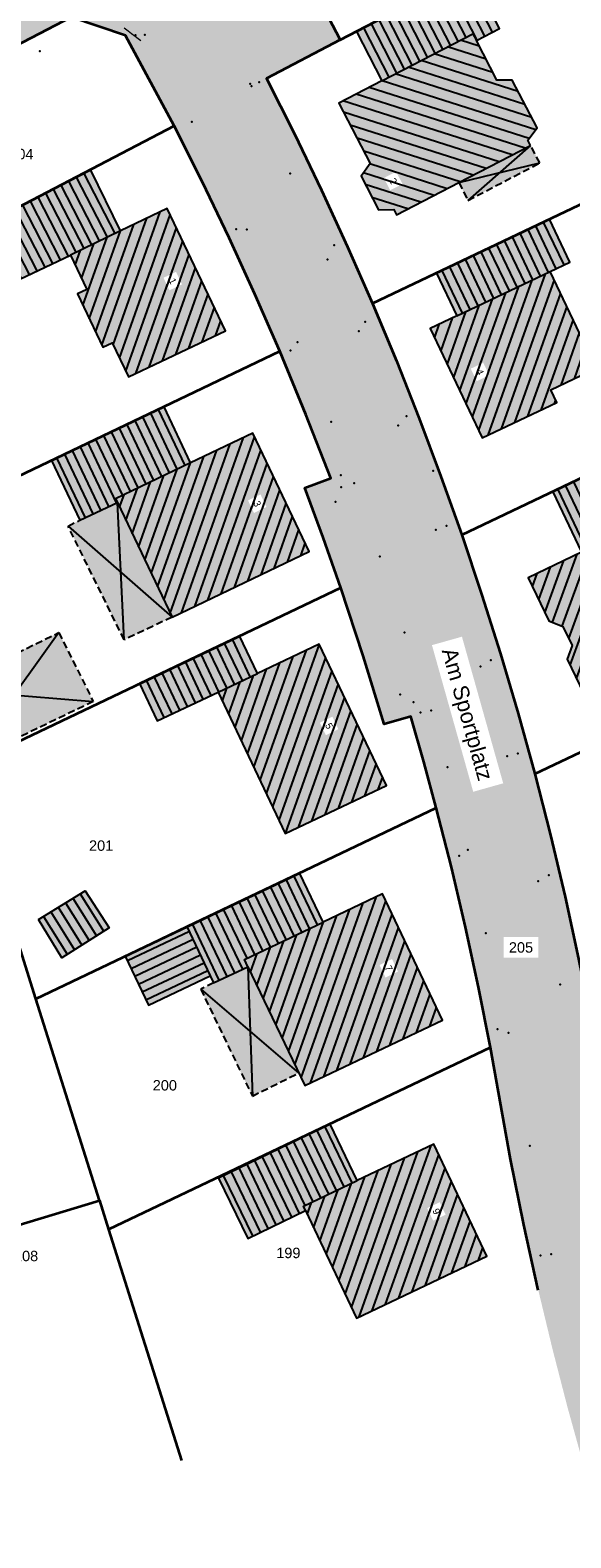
# Model space of a CAD drawing. Header units: metres. Extents: x 32322276 to 32322733, y 5638285 to 5638678.
# Tile 17 of 29: x 32322461 to 32322500, y 5638380 to 5638489. Entities that reach past the tile are written whole.
import ezdxf

# ---------------------------------------------------------------- set-up
doc = ezdxf.new("R2010")
doc.units = ezdxf.units.M
for name, pattern in [('1', [0]), ('22', [1.5, 0.5, -0.25, 0.5, -0.25]), ('3', [0])]:
    doc.linetypes.add(name, pattern=pattern)
doc.layers.get('0').update_dxf_attribs({"color": 1, "linetype": 'CONTINUOUS'})
for name, color, linetype in [('alte Gebäude', 7, 'CONTINUOUS'), ('alte Grenzen', 7, 'CONTINUOUS'), ('altes Gebäude Füllung', 7, 'CONTINUOUS'), ('altes Gebäude Linie', 7, 'CONTINUOUS'), ('Fahrbahn', 7, 'CONTINUOUS'), ('Flurgrenze', 7, 'CONTINUOUS'), ('Flurstücksnummer - Straßenname', 7, 'CONTINUOUS'), ('Gebäudeschraffur', 7, 'CONTINUOUS'), ('Hausnummer', 7, 'CONTINUOUS'), ('vorhandene Straße', 7, 'CONTINUOUS'), ('WS  GS  Hydrant  Gulli  usw', 7, 'CONTINUOUS')]:
    doc.layers.add(name, color=color, linetype=linetype)
doc.styles.add('Erwerber', font='Arial.ttf')
doc.styles.add('Flurstücksnummer', font='Arial.ttf')
doc.styles.add('Straßenname', font='Arial.ttf')

# ---------------------------------------------------------------- blocks, each defined once
blk = doc.blocks.new('*X14')
at = {"color": 7, "linetype": '3', "lineweight": 25}
for p, q in [((32322466.861179, 5638466.027219), (32322470.26757, 5638475.616482)), ((32322465.598256, 5638466.953119), (32322468.353116, 5638474.708271)), ((32322466.054101, 5638465.995795), (32322469.310343, 5638475.162376)), ((32322467.317821, 5638465.07214), (32322470.993314, 5638475.418945)), ((32322467.774464, 5638464.11706), (32322471.448995, 5638474.461158)), ((32322464.686566, 5638468.867768), (32322466.434181, 5638473.787445)), ((32322465.142411, 5638467.910443), (32322467.39589, 5638474.254166)), ((32322468.516178, 5638463.964479), (32322471.904676, 5638473.503372)), ((32322464.127729, 5638471.775727), (32322464.510662, 5638472.853714)), ((32322464.584056, 5638470.81976), (32322465.472422, 5638473.320579)), ((32322469.473291, 5638464.418266), (32322472.360357, 5638472.545585)), ((32322470.430405, 5638464.872052), (32322472.816037, 5638471.587798)), ((32322471.387518, 5638465.325838), (32322473.271718, 5638470.630012)), ((32322472.344631, 5638465.779624), (32322473.727399, 5638469.672225)), ((32322473.301745, 5638466.23341), (32322474.18308, 5638468.714438)), ((32322474.258858, 5638466.687196), (32322474.638761, 5638467.756652))]:
    blk.add_line(p, q, dxfattribs=at)
blk = doc.blocks.new('*X19')
at = {"color": 7, "linetype": '3', "lineweight": 25}
for p, q in [((32322498.869043, 5638471.523529), (32322497.392288, 5638474.622018)), ((32322499.433146, 5638471.792624), (32322497.956485, 5638474.890917)), ((32322496.611584, 5638470.44934), (32322495.1355, 5638473.546422)), ((32322497.176011, 5638470.717756), (32322495.699697, 5638473.815321)), ((32322497.740438, 5638470.986173), (32322496.263894, 5638474.08422)), ((32322498.304865, 5638471.254589), (32322496.828091, 5638474.353119)), ((32322494.353876, 5638469.375674), (32322492.878711, 5638472.470826)), ((32322494.918303, 5638469.644091), (32322493.442908, 5638472.739725)), ((32322495.48273, 5638469.912507), (32322494.007105, 5638473.008624)), ((32322496.047157, 5638470.180923), (32322494.571302, 5638473.277523)), ((32322492.096167, 5638468.302009), (32322490.621923, 5638471.395231)), ((32322492.660594, 5638468.570425), (32322491.18612, 5638471.66413)), ((32322493.225022, 5638468.838841), (32322491.750317, 5638471.933029)), ((32322493.789449, 5638469.107258), (32322492.314514, 5638472.201928))]:
    blk.add_line(p, q, dxfattribs=at)
blk = doc.blocks.new('*X21')
at = {"color": 7, "linetype": '3', "lineweight": 25}
for p, q in [((32322475.637136, 5638441.528065), (32322474.348642, 5638444.236677)), ((32322476.202157, 5638441.795234), (32322474.913037, 5638444.505161)), ((32322476.767177, 5638442.062403), (32322475.477431, 5638444.773645)), ((32322473.3771, 5638440.459296), (32322472.091063, 5638443.162741)), ((32322473.942097, 5638440.726514), (32322472.655458, 5638443.431225)), ((32322474.507096, 5638440.993726), (32322473.219853, 5638443.699709)), ((32322475.072116, 5638441.260896), (32322473.784247, 5638443.968193)), ((32322470.552115, 5638439.123207), (32322469.26909, 5638441.820321)), ((32322471.117112, 5638439.390425), (32322469.833485, 5638442.088805)), ((32322471.682109, 5638439.657643), (32322470.397879, 5638442.357289)), ((32322472.247106, 5638439.924861), (32322470.962274, 5638442.625773)), ((32322472.812103, 5638440.192079), (32322471.526669, 5638442.894257))]:
    blk.add_line(p, q, dxfattribs=at)
blk = doc.blocks.new('*X22')
at = {"color": 7, "linetype": '3', "lineweight": 25}
for p, q in [((32322506.712132, 5638453.937609), (32322504.647268, 5638458.276932)), ((32322507.276018, 5638454.207162), (32322505.211631, 5638458.545484)), ((32322508.037667, 5638454.061115), (32322505.775993, 5638458.814036)), ((32322508.601655, 5638454.330453), (32322506.340355, 5638459.082587)), ((32322504.456587, 5638452.859398), (32322502.389819, 5638457.202724)), ((32322505.020474, 5638453.128951), (32322502.954181, 5638457.471276)), ((32322505.58436, 5638453.398504), (32322503.518544, 5638457.739828)), ((32322506.148246, 5638453.668056), (32322504.082906, 5638458.00838)), ((32322502.201043, 5638451.781187), (32322500.132369, 5638456.128516)), ((32322502.764929, 5638452.05074), (32322500.696732, 5638456.397068)), ((32322503.328815, 5638452.320293), (32322501.261094, 5638456.66562)), ((32322503.892701, 5638452.589846), (32322501.825456, 5638456.934172)), ((32322501.073271, 5638451.242082), (32322499.003645, 5638455.591412)), ((32322501.637157, 5638451.511635), (32322499.568007, 5638455.859964))]:
    blk.add_line(p, q, dxfattribs=at)
blk = doc.blocks.new('*X25')
at = {"color": 7, "linetype": '3', "lineweight": 25}
for p, q in [((32322481.622838, 5638424.170774), (32322479.918526, 5638427.734936)), ((32322479.365596, 5638423.096123), (32322477.66312, 5638426.656444)), ((32322479.929906, 5638423.364786), (32322478.226971, 5638426.926067)), ((32322480.494217, 5638423.633449), (32322478.790823, 5638427.19569)), ((32322481.058528, 5638423.902111), (32322479.354674, 5638427.465313)), ((32322477.108353, 5638422.021473), (32322475.407714, 5638425.577953)), ((32322477.672664, 5638422.290135), (32322475.971565, 5638425.847576)), ((32322478.236974, 5638422.558798), (32322476.535417, 5638426.117199)), ((32322478.801285, 5638422.827461), (32322477.099268, 5638426.386822)), ((32322475.095518, 5638420.435702), (32322473.152308, 5638424.499462)), ((32322475.660433, 5638420.703101), (32322473.716159, 5638424.769085)), ((32322476.225348, 5638420.970501), (32322474.280011, 5638425.038708)), ((32322476.544042, 5638421.75281), (32322474.843862, 5638425.30833)), ((32322474.530603, 5638420.168303), (32322472.588456, 5638424.229839))]:
    blk.add_line(p, q, dxfattribs=at)
blk = doc.blocks.new('*X26')
at = {"color": 7, "linetype": '3', "lineweight": 25}
for p, q in [((32322493.157532, 5638488.01751), (32322491.069293, 5638492.063841)), ((32322493.713743, 5638488.302568), (32322491.624692, 5638492.350472)), ((32322494.269953, 5638488.587626), (32322492.18009, 5638492.637103)), ((32322490.684099, 5638487.358968), (32322488.847699, 5638490.917316)), ((32322491.239465, 5638487.645662), (32322489.403098, 5638491.203947)), ((32322491.79483, 5638487.932357), (32322489.958496, 5638491.490578)), ((32322492.350196, 5638488.219052), (32322490.513895, 5638491.77721)), ((32322488.462636, 5638486.212188), (32322486.626105, 5638489.77079)), ((32322489.018002, 5638486.498883), (32322487.181504, 5638490.057422)), ((32322489.573368, 5638486.785578), (32322487.736902, 5638490.344053)), ((32322490.128733, 5638487.072273), (32322488.292301, 5638490.630684)), ((32322486.796539, 5638485.352103), (32322484.95991, 5638488.910897)), ((32322487.351905, 5638485.638798), (32322485.515308, 5638489.197528)), ((32322487.907271, 5638485.925493), (32322486.070707, 5638489.484159))]:
    blk.add_line(p, q, dxfattribs=at)
blk = doc.blocks.new('*X30')
at = {"color": 7, "linetype": '3', "lineweight": 25}
for p, q in [((32322471.801112, 5638446.694621), (32322476.279627, 5638459.344062)), ((32322472.758496, 5638447.151521), (32322477.084374, 5638459.369843)), ((32322470.532749, 5638447.606572), (32322474.364373, 5638458.428887)), ((32322470.989705, 5638446.650027), (32322475.322, 5638458.886474)), ((32322473.715879, 5638447.608421), (32322477.54106, 5638458.412536)), ((32322469.161882, 5638450.476208), (32322471.490351, 5638457.052903)), ((32322469.618838, 5638449.519663), (32322472.44911, 5638457.513689)), ((32322470.075793, 5638448.563117), (32322473.406746, 5638457.971299)), ((32322474.673263, 5638448.065322), (32322477.997746, 5638457.455229)), ((32322468.247971, 5638452.389298), (32322469.572832, 5638456.131333)), ((32322468.704926, 5638451.432753), (32322470.531592, 5638456.592118)), ((32322475.630647, 5638448.522222), (32322478.454431, 5638456.497922)), ((32322467.334059, 5638454.302388), (32322467.655314, 5638455.209762)), ((32322467.791015, 5638453.345843), (32322468.614073, 5638455.670548)), ((32322476.588031, 5638448.979122), (32322478.911117, 5638455.540614)), ((32322477.545415, 5638449.436022), (32322479.367803, 5638454.583307)), ((32322478.502798, 5638449.892923), (32322479.824489, 5638453.626)), ((32322479.460182, 5638450.349823), (32322480.281174, 5638452.668692)), ((32322480.417566, 5638450.806723), (32322480.73786, 5638451.711385))]:
    blk.add_line(p, q, dxfattribs=at)
blk = doc.blocks.new('*X31')
at = {"color": 7, "linetype": '3', "lineweight": 25}
for p, q in [((32322470.371733, 5638456.515289), (32322468.450456, 5638460.55579)), ((32322470.935057, 5638456.786026), (32322469.014894, 5638460.824183)), ((32322471.49838, 5638457.056762), (32322469.579332, 5638461.092576)), ((32322472.061704, 5638457.327499), (32322470.14377, 5638461.360968)), ((32322468.118439, 5638455.432343), (32322466.192704, 5638459.482218)), ((32322468.681762, 5638455.703079), (32322466.757142, 5638459.750611)), ((32322469.245086, 5638455.973816), (32322467.32158, 5638460.019004)), ((32322469.808409, 5638456.244553), (32322467.886018, 5638460.287397)), ((32322465.424527, 5638453.820606), (32322463.370514, 5638458.140254)), ((32322465.988919, 5638454.089095), (32322463.934952, 5638458.408646)), ((32322466.553311, 5638454.357584), (32322464.49939, 5638458.677039)), ((32322467.117704, 5638454.626073), (32322465.063828, 5638458.945432)), ((32322467.555115, 5638455.161606), (32322465.628266, 5638459.213825)), ((32322464.860135, 5638453.552117), (32322462.806076, 5638457.871861))]:
    blk.add_line(p, q, dxfattribs=at)
blk = doc.blocks.new('*X33')
at = {"color": 7, "linetype": '3', "lineweight": 25}
for p, q in [((32322465.891159, 5638473.523847), (32322463.671352, 5638477.830225)), ((32322466.453577, 5638473.796861), (32322464.226889, 5638478.116587)), ((32322467.015995, 5638474.069874), (32322464.782427, 5638478.402949)), ((32322463.640834, 5638472.433059), (32322461.449203, 5638476.684776)), ((32322464.203905, 5638472.704805), (32322462.00474, 5638476.971138)), ((32322464.766323, 5638472.977819), (32322462.560277, 5638477.2575)), ((32322465.328741, 5638473.250833), (32322463.115815, 5638477.543863)), ((32322461.945734, 5638471.629239), (32322459.782591, 5638475.825689)), ((32322462.510767, 5638471.897179), (32322460.338128, 5638476.112051)), ((32322463.075801, 5638472.165119), (32322460.893666, 5638476.398414)), ((32322459.6856, 5638470.557479), (32322457.560442, 5638474.68024)), ((32322460.250634, 5638470.825419), (32322458.115979, 5638474.966602)), ((32322460.815667, 5638471.093359), (32322458.671517, 5638475.252964)), ((32322461.3807, 5638471.361299), (32322459.227054, 5638475.539327))]:
    blk.add_line(p, q, dxfattribs=at)
blk = doc.blocks.new('*X37')
at = {"color": 7, "linetype": '3', "lineweight": 25}
for p, q in [((32322502.259646, 5638440.696203), (32322507.148195, 5638454.146059)), ((32322500.321095, 5638441.949309), (32322504.250767, 5638452.761011)), ((32322500.774005, 5638440.999853), (32322505.216576, 5638453.222693)), ((32322501.294657, 5638440.236777), (32322506.182385, 5638453.684376)), ((32322503.18709, 5638441.052331), (32322507.713166, 5638453.504917)), ((32322499.773946, 5638444.835033), (32322502.319149, 5638451.837645)), ((32322499.868185, 5638442.898765), (32322503.284958, 5638452.299328)), ((32322503.639149, 5638440.100534), (32322508.161849, 5638452.543833)), ((32322498.601643, 5638446.000771), (32322500.387553, 5638450.914342)), ((32322499.297406, 5638445.719476), (32322501.35334, 5638451.375962)), ((32322504.091208, 5638439.148737), (32322508.610533, 5638451.582749)), ((32322504.667494, 5638438.538726), (32322509.059217, 5638450.621665)), ((32322497.148097, 5638448.588269), (32322497.490347, 5638449.529903)), ((32322497.600873, 5638447.638446), (32322498.456083, 5638449.991383)), ((32322498.05365, 5638446.688623), (32322499.421818, 5638450.452862)), ((32322507.096657, 5638443.026531), (32322509.5079, 5638449.660581)), ((32322508.061975, 5638443.486864), (32322509.956584, 5638448.699496)), ((32322509.027294, 5638443.947196), (32322510.405267, 5638447.738412)), ((32322509.992612, 5638444.407529), (32322510.853951, 5638446.777328)), ((32322510.957931, 5638444.867862), (32322511.302634, 5638445.816244)), ((32322505.633503, 5638439.000957), (32322506.96328, 5638442.659571)), ((32322506.599511, 5638439.463189), (32322507.414943, 5638441.706685)), ((32322507.56552, 5638439.92542), (32322507.866606, 5638440.753799))]:
    blk.add_line(p, q, dxfattribs=at)
blk = doc.blocks.new('*X42')
at = {"color": 7, "linetype": '3', "lineweight": 25}
for p, q in [((32322483.559937, 5638405.264897), (32322481.605836, 5638409.327905)), ((32322484.123541, 5638405.535038), (32322482.169079, 5638409.598796)), ((32322481.305522, 5638404.18433), (32322479.352864, 5638408.244338)), ((32322481.869126, 5638404.454472), (32322479.916107, 5638408.515229)), ((32322482.43273, 5638404.724613), (32322480.47935, 5638408.786121)), ((32322482.996333, 5638404.994755), (32322481.042593, 5638409.057013)), ((32322479.199631, 5638402.79495), (32322477.099893, 5638407.160771)), ((32322479.762812, 5638403.065971), (32322477.663136, 5638407.431662)), ((32322480.325993, 5638403.336992), (32322478.226378, 5638407.702554)), ((32322480.741918, 5638403.914189), (32322478.789621, 5638407.973446)), ((32322476.946907, 5638401.710868), (32322474.846921, 5638406.077204)), ((32322477.510088, 5638401.981888), (32322475.410164, 5638406.348095)), ((32322478.073269, 5638402.252909), (32322475.973407, 5638406.618987)), ((32322478.63645, 5638402.52393), (32322476.53665, 5638406.889879))]:
    blk.add_line(p, q, dxfattribs=at)
blk = doc.blocks.new('*X45')
at = {"color": 7, "linetype": '3', "lineweight": 25}
for p, q in [((32322493.798645, 5638486.632483), (32322491.00405, 5638487.524135)), ((32322493.310936, 5638487.575343), (32322491.946537, 5638488.010673)), ((32322496.115813, 5638484.318658), (32322489.119077, 5638486.55106)), ((32322494.286354, 5638485.689622), (32322490.061564, 5638487.037598)), ((32322497.097177, 5638482.43104), (32322487.234103, 5638485.577985)), ((32322496.606495, 5638483.374849), (32322488.17659, 5638486.064523)), ((32322496.916939, 5638480.914047), (32322485.34895, 5638484.604968)), ((32322497.384941, 5638481.551975), (32322486.291616, 5638485.091448)), ((32322495.685873, 5638479.732334), (32322483.463614, 5638483.632008)), ((32322496.627029, 5638480.219296), (32322484.406282, 5638484.118488)), ((32322494.744716, 5638479.245372), (32322483.507097, 5638482.830884)), ((32322493.80356, 5638478.75841), (32322483.994484, 5638481.888126)), ((32322492.862404, 5638478.271448), (32322484.481872, 5638480.945368)), ((32322491.921247, 5638477.784486), (32322484.969259, 5638480.002611)), ((32322490.980124, 5638477.297513), (32322485.393732, 5638479.079926)), ((32322490.039004, 5638476.81054), (32322484.941845, 5638478.436856)), ((32322489.097885, 5638476.323566), (32322485.076491, 5638477.606645)), ((32322488.156765, 5638475.836592), (32322485.55773, 5638476.665849))]:
    blk.add_line(p, q, dxfattribs=at)
blk = doc.blocks.new('*X46')
at = {"color": 7, "linetype": '3', "lineweight": 25}
for p, q in [((32322481.754044, 5638444.425505), (32322477.923949, 5638433.640689)), ((32322478.884707, 5638443.069239), (32322476.556673, 5638436.513939)), ((32322479.842638, 5638443.525509), (32322477.012431, 5638435.556189)), ((32322480.800568, 5638443.981778), (32322477.46819, 5638434.598439)), ((32322482.209871, 5638443.467948), (32322478.379708, 5638432.682939)), ((32322476.969299, 5638442.157977), (32322475.645155, 5638438.429439)), ((32322477.926777, 5638442.61297), (32322476.100914, 5638437.471689)), ((32322482.665699, 5638442.510391), (32322478.835467, 5638431.725189)), ((32322475.056266, 5638441.253401), (32322474.733637, 5638440.344939)), ((32322476.012783, 5638441.705689), (32322475.189396, 5638439.387189)), ((32322483.121526, 5638441.552834), (32322479.291226, 5638430.767439)), ((32322483.577354, 5638440.595277), (32322480.239713, 5638431.19712)), ((32322484.033181, 5638439.637721), (32322481.197874, 5638431.654036)), ((32322484.489009, 5638438.680164), (32322482.156034, 5638432.110952)), ((32322484.944836, 5638437.722607), (32322483.114194, 5638432.567868)), ((32322485.400664, 5638436.76505), (32322484.072354, 5638433.024785)), ((32322485.856491, 5638435.807493), (32322485.030514, 5638433.481701)), ((32322486.312319, 5638434.849937), (32322485.988675, 5638433.938617))]:
    blk.add_line(p, q, dxfattribs=at)
blk = doc.blocks.new('*X51')
at = {"color": 7, "linetype": '3', "lineweight": 25}
for p, q in [((32322496.14905, 5638470.229379), (32322492.799707, 5638460.824322)), ((32322497.10751, 5638470.68518), (32322493.254629, 5638459.866175)), ((32322498.06597, 5638471.140981), (32322493.926392, 5638459.516921)), ((32322498.713906, 5638470.724823), (32322494.883194, 5638459.968069)), ((32322494.232131, 5638469.317778), (32322491.889862, 5638462.740617)), ((32322495.19059, 5638469.773579), (32322492.344785, 5638461.78247)), ((32322499.168285, 5638469.765151), (32322495.839997, 5638460.419216)), ((32322491.356701, 5638467.950233), (32322490.525095, 5638465.615059)), ((32322492.315211, 5638468.406176), (32322490.980018, 5638464.656912)), ((32322493.273671, 5638468.861977), (32322491.43494, 5638463.698764)), ((32322499.622664, 5638468.805478), (32322496.7968, 5638460.870364)), ((32322490.398093, 5638467.494016), (32322490.070173, 5638466.573207)), ((32322500.077043, 5638467.845805), (32322497.753602, 5638461.321512)), ((32322500.531422, 5638466.886132), (32322499.187816, 5638463.113244)), ((32322500.985802, 5638465.926459), (32322500.149017, 5638463.576743)), ((32322501.440181, 5638464.966786), (32322501.110219, 5638464.040243)), ((32322498.811327, 5638462.056052), (32322498.710405, 5638461.77266))]:
    blk.add_line(p, q, dxfattribs=at)
blk = doc.blocks.new('*X60')
at = {"color": 7, "linetype": '3', "lineweight": 25}
for p, q in [((32322485.58448, 5638396.322672), (32322489.828864, 5638408.240791)), ((32322484.074554, 5638396.553925), (32322487.913297, 5638407.333015)), ((32322484.625714, 5638395.866024), (32322488.871081, 5638407.786903)), ((32322486.543247, 5638396.77932), (32322490.381508, 5638407.557057)), ((32322482.708975, 5638399.426044), (32322485.039946, 5638405.971351)), ((32322483.164168, 5638398.468671), (32322485.99773, 5638406.425239)), ((32322483.619361, 5638397.511298), (32322486.955514, 5638406.879127)), ((32322487.502013, 5638397.235967), (32322490.836424, 5638406.598907)), ((32322481.798589, 5638401.34079), (32322483.121182, 5638405.054596)), ((32322482.253782, 5638400.383417), (32322484.081193, 5638405.514741)), ((32322488.460779, 5638397.692615), (32322491.291341, 5638405.640757)), ((32322480.888203, 5638403.255536), (32322481.201158, 5638404.134307)), ((32322481.343396, 5638402.298163), (32322482.16117, 5638404.594452)), ((32322489.419546, 5638398.149262), (32322491.746257, 5638404.682608)), ((32322490.378312, 5638398.60591), (32322492.201173, 5638403.724458)), ((32322491.337078, 5638399.062558), (32322492.65609, 5638402.766308)), ((32322492.295845, 5638399.519205), (32322493.111006, 5638401.808158)), ((32322493.254611, 5638399.975853), (32322493.565923, 5638400.850008))]:
    blk.add_line(p, q, dxfattribs=at)
blk = doc.blocks.new('*X62')
at = {"color": 7, "linetype": '3', "lineweight": 25}
for p, q in [((32322480.448892, 5638413.112416), (32322484.929044, 5638425.745664)), ((32322481.116677, 5638412.751535), (32322485.886574, 5638426.201812)), ((32322482.07391, 5638413.206847), (32322486.564983, 5638425.870888)), ((32322479.533672, 5638415.019494), (32322483.013985, 5638424.833369)), ((32322479.991282, 5638414.065955), (32322483.971515, 5638425.289516)), ((32322483.031143, 5638413.662158), (32322487.021172, 5638424.913342)), ((32322478.160843, 5638417.880111), (32322480.14163, 5638423.465585)), ((32322478.618452, 5638416.926572), (32322481.099041, 5638423.921399)), ((32322479.076062, 5638415.973033), (32322482.056455, 5638424.377221)), ((32322483.988376, 5638414.11747), (32322487.477361, 5638423.955797)), ((32322477.245623, 5638419.787188), (32322478.226808, 5638422.553958)), ((32322477.703233, 5638418.83365), (32322479.184219, 5638423.009772)), ((32322484.94561, 5638414.572782), (32322487.93355, 5638422.998252)), ((32322476.788013, 5638420.740727), (32322477.269396, 5638422.098144)), ((32322485.902843, 5638415.028093), (32322488.389739, 5638422.040707)), ((32322486.860076, 5638415.483405), (32322488.845928, 5638421.083161)), ((32322487.817309, 5638415.938717), (32322489.302117, 5638420.125616)), ((32322488.774542, 5638416.394029), (32322489.758306, 5638419.168071)), ((32322489.731775, 5638416.84934), (32322490.214495, 5638418.210525))]:
    blk.add_line(p, q, dxfattribs=at)
blk = doc.blocks.new('*X72')
at = {"color": 7, "linetype": '3', "lineweight": 25}
for p, q in [((32322463.428703, 5638425.757103), (32322465.136296, 5638423.033449)), ((32322463.961096, 5638426.084535), (32322465.665889, 5638423.365348)), ((32322464.493488, 5638426.411968), (32322466.195482, 5638423.697246)), ((32322461.831525, 5638424.774805), (32322463.547518, 5638422.037754)), ((32322462.363918, 5638425.102238), (32322464.077111, 5638422.369652)), ((32322462.89631, 5638425.42967), (32322464.606704, 5638422.701551))]:
    blk.add_line(p, q, dxfattribs=at)
blk = doc.blocks.new('*X74')
at = {"color": 7, "linetype": '3', "lineweight": 25}
for p, q in [((32322472.378517, 5638423.674539), (32322467.898108, 5638421.560889)), ((32322472.644281, 5638423.108857), (32322468.165738, 5638420.996088)), ((32322472.910045, 5638422.543176), (32322468.433368, 5638420.431287)), ((32322473.175809, 5638421.977494), (32322468.700998, 5638419.866486)), ((32322473.441572, 5638421.411813), (32322468.968628, 5638419.301685)), ((32322473.707336, 5638420.846131), (32322469.236258, 5638418.736883))]:
    blk.add_line(p, q, dxfattribs=at)

msp = doc.modelspace()

# ---------------------------------------------------------------- hatches: boundary and pattern name
at = {"layer": 'altes Gebäude Füllung', "lineweight": 25, "true_color": 0xcccccc}
for points in [[(32322492.85, 5638488.47), (32322486.28, 5638485.09), (32322484.43, 5638488.64), (32322492.7, 5638492.91), (32322494.78, 5638488.85), (32322493.1, 5638487.99)], [(32322486.28, 5638485.09), (32322492.85, 5638488.47), (32322493.1, 5638487.99), (32322494.58, 5638485.12), (32322495.69, 5638485.13), (32322497.48, 5638481.69), (32322496.82, 5638480.79), (32322497.01, 5638480.42), (32322491.84, 5638477.74), (32322487.34, 5638475.42), (32322487.14, 5638475.8), (32322486.02, 5638475.77), (32322484.77, 5638478.2), (32322485.42, 5638479.12), (32322483.17, 5638483.48)], [(32322497.68, 5638479.16), (32322492.49, 5638476.45), (32322491.84, 5638477.74), (32322497.01, 5638480.42)], [(32322463.78, 5638472.5), (32322459.21, 5638470.33), (32322457.24, 5638474.51), (32322465.25, 5638478.64), (32322467.39, 5638474.25)], [(32322474.98, 5638467.03), (32322467.97, 5638463.71), (32322466.79, 5638466.17), (32322466.11, 5638465.87), (32322464.29, 5638469.71), (32322464.96, 5638470.03), (32322463.78, 5638472.5), (32322467.39, 5638474.25), (32322470.78, 5638475.86)], [(32322498.43, 5638471.32), (32322491.68, 5638468.11), (32322490.21, 5638471.2), (32322498.37, 5638475.09), (32322499.85, 5638471.99)], [(32322491.68, 5638468.11), (32322498.43, 5638471.32), (32322501.74, 5638464.34), (32322498.48, 5638462.77), (32322498.9, 5638461.86), (32322493.51, 5638459.32), (32322489.77, 5638467.2)], [(32322472.46, 5638457.52), (32322467.04, 5638454.92), (32322467.17, 5638454.65), (32322464.47, 5638453.37), (32322462.41, 5638457.68), (32322470.54, 5638461.55)], [(32322467.04, 5638454.92), (32322472.46, 5638457.52), (32322476.95, 5638459.66), (32322481.03, 5638451.1), (32322471.12, 5638446.37), (32322467.17, 5638454.65)], [(32322507.37, 5638454.25), (32322500.68, 5638451.06), (32322498.61, 5638455.41), (32322506.73, 5638459.27), (32322508.99, 5638454.51), (32322507.56, 5638453.83)], [(32322467.66, 5638444.74), (32322463.61, 5638452.95), (32322464.47, 5638453.37), (32322467.17, 5638454.65), (32322471.12, 5638446.37)], [(32322500.68, 5638451.06), (32322507.37, 5638454.25), (32322507.56, 5638453.83), (32322511.6, 5638445.17), (32322506.85, 5638442.91), (32322508.13, 5638440.2), (32322504.43, 5638438.43), (32322503.15, 5638441.12), (32322501.17, 5638440.18), (32322499.66, 5638443.33), (32322500.02, 5638444.32), (32322499.35, 5638445.7), (32322498.33, 5638446.11), (32322496.85, 5638449.22)], [(32322465.43, 5638440.28), (32322456.18, 5638435.83), (32322454.54, 5638441.17), (32322462.95, 5638445.26)], [(32322474.44, 5638440.96), (32322470.04, 5638438.88), (32322468.77, 5638441.58), (32322475.99, 5638445.02), (32322477.28, 5638442.3)], [(32322486.61, 5638434.23), (32322479.3, 5638430.75), (32322474.44, 5638440.96), (32322477.28, 5638442.3), (32322481.75, 5638444.43)], [(32322482.04, 5638424.37), (32322476.35, 5638421.66), (32322476.59, 5638421.14), (32322474.12, 5638419.97), (32322473.88, 5638420.49), (32322472.2, 5638424.05), (32322480.32, 5638427.92)], [(32322464.85, 5638426.63), (32322466.59, 5638423.95), (32322463.15, 5638421.79), (32322461.47, 5638424.55)], [(32322480.71, 5638412.56), (32322476.59, 5638421.14), (32322476.35, 5638421.66), (32322482.04, 5638424.37), (32322486.31, 5638426.4), (32322490.65, 5638417.29)], [(32322473.88, 5638420.49), (32322469.41, 5638418.37), (32322467.74, 5638421.9), (32322472.2, 5638424.05)], [(32322473.19, 5638419.52), (32322474.12, 5638419.97), (32322476.59, 5638421.14), (32322480.28, 5638413.47), (32322476.92, 5638411.81)], [(32322474.47, 5638405.89), (32322482.55, 5638409.78), (32322484.5, 5638405.71), (32322480.61, 5638403.85), (32322480.75, 5638403.54), (32322476.6, 5638401.54)], [(32322490.02, 5638408.33), (32322493.85, 5638400.26), (32322484.44, 5638395.78), (32322480.75, 5638403.54), (32322480.61, 5638403.85), (32322484.5, 5638405.71)]]:
    msp.add_hatch(color=254, dxfattribs=at).paths.add_polyline_path(points, flags=0)
at = {"layer": 'vorhandene Straße', "lineweight": 25, "true_color": 0xe6d499}
msp.add_hatch(color=41, dxfattribs=at).paths.add_polyline_path([(32322442.46, 5638478.55), (32322443.5, 5638479.57), (32322456.19, 5638492.03), (32322456.8, 5638492.63), (32322467.2, 5638502.83), (32322467.67, 5638503.29), (32322469.1, 5638500.95), (32322474.94, 5638503.99), (32322483.26, 5638488.03), (32322477.94, 5638485.26), (32322479.96, 5638481.25), (32322481.91, 5638477.2), (32322483.79, 5638473.11), (32322485.6, 5638469), (32322487.32, 5638464.87), (32322488.97, 5638460.71), (32322490.54, 5638456.52), (32322492.04, 5638452.31), (32322493.48, 5638448.03), (32322494.83, 5638443.73), (32322496.11, 5638439.41), (32322497.32, 5638435.06), (32322498.45, 5638430.63), (32322499.51, 5638426.18), (32322500.48, 5638421.71), (32322501.38, 5638417.23), (32322502.95, 5638408.56), (32322503.91, 5638403.86), (32322504.95, 5638399.17), (32322506.06, 5638394.62), (32322507.25, 5638390.09), (32322509.18, 5638390.62), (32322510.32, 5638386.57), (32322511.53, 5638382.54), (32322512.99, 5638377.98), (32322514.54, 5638373.44), (32322512.66, 5638372.78), (32322514.11, 5638368.75), (32322515.64, 5638364.74), (32322517.31, 5638360.6), (32322519.05, 5638356.49), (32322520.86, 5638352.41), (32322522.74, 5638348.37), (32322524.7, 5638344.35), (32322526.73, 5638340.38), (32322528.82, 5638336.44), (32322530.99, 5638332.53), (32322533.49, 5638328.24), (32322536.07, 5638323.99), (32322538.74, 5638319.79), (32322543.13, 5638318.56), (32322538.85, 5638316.52), (32322534.86, 5638314.62), (32322530.83, 5638312.69), (32322531.91, 5638316.53), (32322528.76, 5638321.55), (32322527.05, 5638320.51), (32322524.74, 5638324.37), (32322522.49, 5638328.27), (32322521, 5638330.96), (32322520.31, 5638332.2), (32322518.2, 5638336.18), (32322519.98, 5638337.1), (32322518.08, 5638340.82), (32322516.24, 5638344.58), (32322514.46, 5638348.36), (32322512.69, 5638352.31), (32322510.98, 5638356.29), (32322509.34, 5638360.3), (32322507.77, 5638364.33), (32322506.25, 5638368.41), (32322504.8, 5638372.52), (32322503.43, 5638376.65), (32322502.12, 5638380.81), (32322500.88, 5638385.03), (32322499.7, 5638389.27), (32322498.6, 5638393.53), (32322497.57, 5638397.8), (32322496.53, 5638402.52), (32322495.57, 5638407.25), (32322494.11, 5638415.31), (32322493.25, 5638419.67), (32322492.31, 5638424), (32322491.3, 5638428.32), (32322490.2, 5638432.62), (32322489.3, 5638435.92), (32322488.36, 5638439.2), (32322486.44, 5638438.64), (32322484.93, 5638443.58), (32322483.31, 5638448.5), (32322482.04, 5638452.11), (32322480.71, 5638455.7), (32322482.59, 5638456.4), (32322480.79, 5638461), (32322478.91, 5638465.56), (32322477.11, 5638469.68), (32322475.24, 5638473.76), (32322473.29, 5638477.81), (32322471.27, 5638481.83), (32322467.77, 5638488.35), (32322463.84, 5638489.68), (32322458.59, 5638486.95), (32322443.8, 5638479.25)], flags=0)

# ---------------------------------------------------------------- linework, layer by layer
at = {"layer": 'alte Gebäude', "color": 7, "linetype": '3', "lineweight": 25}
for p, q in [((32322491.84, 5638477.74), (32322497.01, 5638480.42)), ((32322497.01, 5638480.42), (32322492.49, 5638476.45)), ((32322491.84, 5638477.74), (32322497.68, 5638479.16)), ((32322467.39, 5638474.25), (32322463.78, 5638472.5)), ((32322491.68, 5638468.11), (32322498.43, 5638471.32)), ((32322467.17, 5638454.65), (32322471.12, 5638446.37)), ((32322467.66, 5638444.74), (32322467.17, 5638454.65)), ((32322463.61, 5638452.95), (32322471.12, 5638446.37)), ((32322462.95, 5638445.26), (32322456.18, 5638435.83)), ((32322474.44, 5638440.96), (32322477.28, 5638442.3)), ((32322454.54, 5638441.17), (32322465.43, 5638440.28)), ((32322472.2, 5638424.05), (32322473.88, 5638420.49)), ((32322476.59, 5638421.14), (32322476.92, 5638411.81)), ((32322473.19, 5638419.52), (32322480.28, 5638413.47))]:
    msp.add_line(p, q, dxfattribs=at)
for points in [[(32322493.1, 5638487.99), (32322494.78, 5638488.85), (32322492.7, 5638492.91), (32322484.43, 5638488.64), (32322486.28, 5638485.09)], [(32322486.28, 5638485.09), (32322492.85, 5638488.47), (32322493.1, 5638487.99)], [(32322497.01, 5638480.42), (32322496.82, 5638480.79), (32322497.48, 5638481.69), (32322495.69, 5638485.13), (32322494.58, 5638485.12), (32322493.1, 5638487.99)], [(32322467.39, 5638474.25), (32322465.25, 5638478.64), (32322457.24, 5638474.51), (32322459.21, 5638470.33), (32322463.78, 5638472.5)], [(32322498.43, 5638471.32), (32322499.85, 5638471.99), (32322498.37, 5638475.09), (32322490.21, 5638471.2), (32322491.68, 5638468.11)], [(32322472.46, 5638457.52), (32322470.54, 5638461.55), (32322462.41, 5638457.68), (32322464.47, 5638453.37), (32322467.17, 5638454.65)], [(32322507.56, 5638453.83), (32322508.99, 5638454.51), (32322506.73, 5638459.27), (32322498.61, 5638455.41), (32322500.68, 5638451.06)], [(32322472.46, 5638457.52), (32322467.04, 5638454.92), (32322467.17, 5638454.65)], [(32322500.68, 5638451.06), (32322496.85, 5638449.22), (32322498.33, 5638446.11), (32322499.35, 5638445.7), (32322500.02, 5638444.32), (32322499.66, 5638443.33), (32322501.17, 5638440.18), (32322503.15, 5638441.12), (32322504.43, 5638438.43)], [(32322477.28, 5638442.3), (32322475.99, 5638445.02), (32322468.77, 5638441.58), (32322470.04, 5638438.88), (32322474.44, 5638440.96)], [(32322482.04, 5638424.37), (32322480.32, 5638427.92), (32322472.2, 5638424.05)], [(32322472.2, 5638424.05), (32322467.74, 5638421.9), (32322469.41, 5638418.37), (32322473.88, 5638420.49)], [(32322476.59, 5638421.14), (32322476.35, 5638421.66), (32322482.04, 5638424.37)], [(32322473.88, 5638420.49), (32322474.12, 5638419.97), (32322476.59, 5638421.14)], [(32322480.75, 5638403.54), (32322480.61, 5638403.85), (32322484.5, 5638405.71)]]:
    msp.add_lwpolyline(points, dxfattribs=at)
msp.add_lwpolyline([(32322461.47, 5638424.55), (32322464.85, 5638426.63), (32322466.59, 5638423.95), (32322463.15, 5638421.79)], close=True, dxfattribs=at)
at = {"layer": 'alte Grenzen', "color": 7, "linetype": '1', "lineweight": 35}
for p, q in [((32322483.26, 5638488.03), (32322505.87, 5638499.82)), ((32322497.32, 5638435.06), (32322522.45, 5638447.04)), ((32322461.29, 5638418.83), (32322459.57, 5638424.29)), ((32322465.88, 5638404.27), (32322461.29, 5638418.83)), ((32322465.88, 5638404.27), (32322466.54, 5638402.17)), ((32322466.54, 5638402.17), (32322471.8, 5638385.51))]:
    msp.add_line(p, q, dxfattribs=at)
for points in [[(32322467.67, 5638503.29), (32322469.1, 5638500.95), (32322474.94, 5638503.99), (32322483.26, 5638488.03)], [(32322483.26, 5638488.03), (32322477.94, 5638485.26), (32322479.96, 5638481.25), (32322481.91, 5638477.2), (32322483.79, 5638473.11), (32322485.6, 5638469)], [(32322485.6, 5638469), (32322487.32, 5638464.87), (32322488.97, 5638460.71), (32322490.54, 5638456.52), (32322492.04, 5638452.31)], [(32322483.31, 5638448.5), (32322482.04, 5638452.11), (32322480.71, 5638455.7), (32322482.59, 5638456.4), (32322480.79, 5638461), (32322478.91, 5638465.56)], [(32322494.11, 5638415.31), (32322493.25, 5638419.67), (32322492.31, 5638424), (32322491.3, 5638428.32), (32322490.2, 5638432.62)], [(32322497.57, 5638397.8), (32322496.53, 5638402.52), (32322495.57, 5638407.25), (32322494.11, 5638415.31)]]:
    msp.add_lwpolyline(points, dxfattribs=at)
at = {"layer": 'Fahrbahn', "lineweight": 18}
for p, q in [((32322467.67, 5638488.9, 113.4), (32322467.95, 5638488.68, 113.4)), ((32322467.95, 5638488.68, 113.4), (32322468.2, 5638488.49, 113.4)), ((32322468.2, 5638488.49, 113.4), (32322468.45, 5638488.3, 113.4)), ((32322468.45, 5638488.3, 113.4), (32322468.68, 5638488.13, 113.4)), ((32322468.68, 5638488.13, 113.4), (32322468.87, 5638488, 113.4))]:
    msp.add_line(p, q, dxfattribs=at)
at = {"layer": 'Flurgrenze', "color": 7, "true_color": 0xffffff}
for p in [(32322468.49, 5638488.37), (32322469.15, 5638488.41, 113.56), (32322461.58, 5638487.21), (32322476.77, 5638484.87), (32322476.85, 5638484.69), (32322477.4, 5638484.98), (32322472.54, 5638482.11), (32322479.64, 5638478.4), (32322475.76, 5638474.37), (32322476.53, 5638474.36), (32322482.83, 5638473.22), (32322482.35, 5638472.18), (32322484.6, 5638467.02), (32322485.07, 5638467.69), (32322480.17, 5638466.23), (32322479.68, 5638465.61), (32322482.62, 5638460.47), (32322488.05, 5638460.87), (32322487.45, 5638460.21), (32322483.31, 5638456.61), (32322484.27, 5638456.04), (32322489.97, 5638456.94), (32322483.33, 5638455.75), (32322482.93, 5638454.7), (32322490.95, 5638452.97), (32322490.16, 5638452.67), (32322486.12, 5638450.75), (32322487.91, 5638445.26), (32322494.14, 5638443.26), (32322493.4, 5638442.81), (32322487.6, 5638440.78), (32322488.56, 5638440.23), (32322489.07, 5638439.5), (32322489.83, 5638439.64), (32322496.1, 5638436.54), (32322491.02, 5638435.54), (32322495.32, 5638436.33), (32322491.86, 5638429.15), (32322492.47, 5638429.58), (32322498.32, 5638427.74), (32322497.57, 5638427.33), (32322493.78, 5638423.56), (32322499.15, 5638419.86), (32322494.62, 5638416.64), (32322495.42, 5638416.37), (32322496.96, 5638408.22), (32322497.74, 5638400.31), (32322498.49, 5638400.39)]:
    msp.add_point(p, dxfattribs=at)
at = {"layer": 'WS  GS  Hydrant  Gulli  usw', "color": 7, "linetype": '22', "lineweight": 25}
for points in [[(32322491.84, 5638477.74), (32322492.49, 5638476.45), (32322497.68, 5638479.16), (32322497.01, 5638480.42)], [(32322471.12, 5638446.37), (32322467.66, 5638444.74), (32322463.61, 5638452.95), (32322464.47, 5638453.37)], [(32322474.12, 5638419.97), (32322473.19, 5638419.52), (32322476.92, 5638411.81), (32322480.28, 5638413.47)]]:
    msp.add_lwpolyline(points, dxfattribs=at)
msp.add_lwpolyline([(32322454.54, 5638441.17), (32322462.95, 5638445.26), (32322465.43, 5638440.28), (32322456.18, 5638435.83)], close=True, dxfattribs=at)

# ---------------------------------------------------------------- block references
at = {"layer": 'altes Gebäude Füllung', "color": 7, "true_color": 0xffffff}
msp.add_blockref('*X37', (0, 0), dxfattribs=at)
at = {"layer": 'altes Gebäude Linie', "color": 7, "true_color": 0xffffff}
for name in ['*X72', '*X74']:
    msp.add_blockref(name, (0, 0), dxfattribs=at)
at = {"layer": 'Gebäudeschraffur', "color": 7, "true_color": 0xffffff}
for name in ['*X26', '*X33', '*X19', '*X31', '*X22', '*X21', '*X25', '*X42']:
    msp.add_blockref(name, (0, 0), dxfattribs=at)

# ---------------------------------------------------------------- next in the draw order: texts
at = {"layer": 'Flurstücksnummer - Straßenname', "color": 7, "lineweight": 30, "char_height": 0.75, "attachment_point": 8, "line_spacing_factor": 0.84, "style": 'Flurstücksnummer', "bg_fill": 2}
for s, insert in [('204', (32322460.24, 5638479.41)), ('201', (32322466, 5638429.5)), ('205', (32322496.32, 5638422.15)), ('200', (32322470.6, 5638412.2)), ('108', (32322460.58, 5638399.88)), ('199', (32322479.52, 5638400.1))]:
    msp.add_mtext(s, dxfattribs=dict(at, insert=insert))
at = {"layer": 'Flurstücksnummer - Straßenname', "color": 7, "lineweight": 35, "insert": (32322492.3, 5638439.32), "char_height": 1.125, "attachment_point": 5, "rotation": 285.7285, "line_spacing_factor": 0.84, "style": 'Straßenname', "bg_fill": 2}
msp.add_mtext('Am Sportplatz', dxfattribs=at)
at = {"layer": 'Hausnummer', "color": 7, "lineweight": 25, "char_height": 0.5, "attachment_point": 5, "line_spacing_factor": 0.84, "style": 'Erwerber', "bg_fill": 2}
for s, insert, rotation in [('2', (32322487.09, 5638477.85), 297.0907), ('1', (32322471.17, 5638470.63), 295.4434), ('4', (32322493.36, 5638464.07), 295.3981), ('3', (32322477.27, 5638454.56), 295.5036), ('5', (32322482.46, 5638438.52), 295.4559), ('7', (32322486.77, 5638421.03), 295.4738), ('9', (32322490.21, 5638403.48), 295.3977)]:
    msp.add_mtext(s, dxfattribs=dict(at, insert=insert, rotation=rotation))

# ---------------------------------------------------------------- next in the draw order: linework, layer by layer
at = {"layer": 'alte Gebäude', "color": 7, "linetype": '3', "lineweight": 25}
for points in [[(32322486.28, 5638485.09), (32322483.17, 5638483.48), (32322485.42, 5638479.12), (32322484.77, 5638478.2), (32322486.02, 5638475.77), (32322487.14, 5638475.8), (32322487.34, 5638475.42), (32322491.84, 5638477.74)], [(32322463.78, 5638472.5), (32322464.96, 5638470.03), (32322464.29, 5638469.71), (32322466.11, 5638465.87), (32322466.79, 5638466.17), (32322467.97, 5638463.71), (32322474.98, 5638467.03), (32322470.78, 5638475.86), (32322467.39, 5638474.25)], [(32322491.68, 5638468.11), (32322489.77, 5638467.2), (32322493.51, 5638459.32), (32322498.9, 5638461.86), (32322498.48, 5638462.77), (32322501.74, 5638464.34), (32322498.43, 5638471.32)], [(32322471.12, 5638446.37), (32322481.03, 5638451.1), (32322476.95, 5638459.66), (32322472.46, 5638457.52)], [(32322474.44, 5638440.96), (32322479.3, 5638430.75), (32322486.61, 5638434.23), (32322481.75, 5638444.43), (32322477.28, 5638442.3)], [(32322476.59, 5638421.14), (32322480.71, 5638412.56), (32322490.65, 5638417.29), (32322486.31, 5638426.4), (32322482.04, 5638424.37)], [(32322484.5, 5638405.71), (32322482.55, 5638409.78), (32322474.47, 5638405.89), (32322476.6, 5638401.54), (32322480.75, 5638403.54)], [(32322480.75, 5638403.54), (32322484.44, 5638395.78), (32322493.85, 5638400.26), (32322490.02, 5638408.33), (32322484.5, 5638405.71)]]:
    msp.add_lwpolyline(points, dxfattribs=at)
at = {"layer": 'alte Grenzen', "color": 7, "linetype": '1', "lineweight": 35}
for p, q in [((32322445.64, 5638468.48), (32322471.27, 5638481.83)), ((32322511.65, 5638481.42), (32322485.6, 5638469)), ((32322450.79, 5638452.15), (32322478.91, 5638465.56)), ((32322492.04, 5638452.31), (32322517.05, 5638464.23)), ((32322483.31, 5638448.5), (32322456.04, 5638435.49)), ((32322461.29, 5638418.83), (32322490.2, 5638432.62)), ((32322494.11, 5638415.31), (32322466.54, 5638402.17))]:
    msp.add_line(p, q, dxfattribs=at)
for points in [[(32322471.27, 5638481.83), (32322467.77, 5638488.35), (32322463.84, 5638489.68), (32322458.59, 5638486.95), (32322443.8, 5638479.25), (32322442.46, 5638478.55)], [(32322478.91, 5638465.56), (32322477.11, 5638469.68), (32322475.24, 5638473.76), (32322473.29, 5638477.81), (32322471.27, 5638481.83)], [(32322492.04, 5638452.31), (32322493.48, 5638448.03), (32322494.83, 5638443.73), (32322496.11, 5638439.41), (32322497.32, 5638435.06)], [(32322490.2, 5638432.62), (32322489.3, 5638435.92), (32322488.36, 5638439.2), (32322486.44, 5638438.64), (32322484.93, 5638443.58), (32322483.31, 5638448.5)], [(32322497.32, 5638435.06), (32322498.45, 5638430.63), (32322499.51, 5638426.18), (32322500.48, 5638421.71), (32322501.38, 5638417.23)], [(32322441, 5638396.78), (32322451.19, 5638399.85), (32322457.43, 5638401.73), (32322465.88, 5638404.27)]]:
    msp.add_lwpolyline(points, dxfattribs=at)

# ---------------------------------------------------------------- next in the draw order: block references
at = {"layer": 'altes Gebäude Füllung', "color": 7, "true_color": 0xffffff}
for name in ['*X45', '*X14', '*X51', '*X30', '*X46', '*X62', '*X60']:
    msp.add_blockref(name, (0, 0), dxfattribs=at)

doc.saveas('drawing.dxf')
